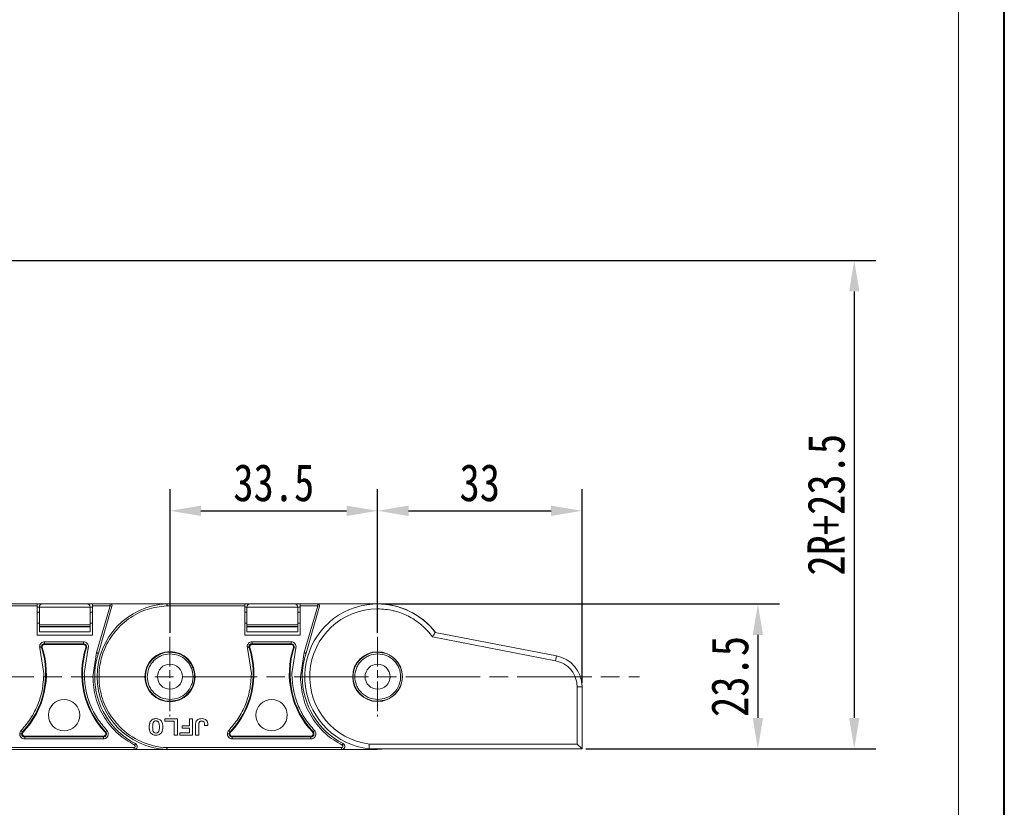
# Model space of a CAD drawing. Header units: millimetres. Extents: x 3045 to 3672, y -465 to -26.
# Tile 25 of 28: x 3508 to 3667, y -280 to -153. Entities that reach past the tile are written whole.
import ezdxf

# ---------------------------------------------------------------- set-up
doc = ezdxf.new("R2010")
doc.units = ezdxf.units.MM
doc.linetypes.add('ACAD_ISO08W100', pattern=[36, 24, -3, 6, -3])
doc.linetypes.add('CENTER', pattern=[0.6, 0.375, -0.075, 0.075, -0.075])
doc.layers.add('中心线', color=1, linetype='CENTER', lineweight=25)
doc.styles.get("Standard").update_dxf_attribs({"font": '仿宋_GB2312.ttf', "width": 0.8})
doc.dimstyles.new('副本 ISO-25.1', dxfattribs={"dimtxt": 6, "dimasz": 5, "dimexe": 3.5, "dimexo": 0.625, "dimgap": 1.5, "dimtad": 1, "dimdsep": 46, "dimtxsty": 'Standard', "dimcen": 2.5, "dimadec": 0, "dimazin": 0, "dimtfac": 1, "dimtmove": 0, "dimatfit": 3, "dimfxl": 0, "dimarcsym": 0})

# ---------------------------------------------------------------- blocks, each defined once
blk = doc.blocks.new('*D255')
at = {"color": 0, "lineweight": -2}
for p, q in [((3372.92, -191.54), (3646.07, -191.54)), ((3642.57, -196.54), (3642.57, -265.37)), ((3599.27, -270.37), (3646.07, -270.37))]:
    blk.add_line(p, q, dxfattribs=at)
at = {"color": 0, "lineweight": 9}
for points in [[(3641.74, -196.54), (3643.4, -196.54), (3642.57, -191.54)], [(3641.74, -265.37), (3643.4, -265.37), (3642.57, -270.37)]]:
    blk.add_solid(points, dxfattribs=at)
at = {"layer": 'Defpoints', "color": 0, "lineweight": 9}
for p in [(3372.3, -191.54), (3598.64, -270.37), (3642.57, -270.37)]:
    blk.add_point(p, dxfattribs=at)
at = {"color": 0, "lineweight": 9, "insert": (3638.07, -230.96), "char_height": 6, "attachment_point": 5, "rotation": 90}
blk.add_mtext('2R+23.5', dxfattribs=at)
blk = doc.blocks.new('*D256')
at = {"color": 0, "lineweight": -2}
for p, q in [((3566.27, -246.96), (3630.52, -246.96)), ((3627.02, -251.96), (3627.02, -265.37)), ((3599.27, -270.37), (3630.52, -270.37))]:
    blk.add_line(p, q, dxfattribs=at)
at = {"color": 0, "lineweight": 9}
for points in [[(3626.19, -251.96), (3627.85, -251.96), (3627.02, -246.96)], [(3626.19, -265.37), (3627.85, -265.37), (3627.02, -270.37)]]:
    blk.add_solid(points, dxfattribs=at)
at = {"layer": 'Defpoints', "color": 0, "lineweight": 9}
for p in [(3565.65, -246.96), (3598.64, -270.37), (3627.02, -270.37)]:
    blk.add_point(p, dxfattribs=at)
at = {"color": 0, "lineweight": 9, "insert": (3622.52, -258.67), "char_height": 6, "attachment_point": 5, "rotation": 90}
blk.add_mtext('23.5', dxfattribs=at)
blk = doc.blocks.new('*D258')
at = {"color": 0, "lineweight": -2}
for p, q in [((3532.15, -251.64), (3532.15, -228.44)), ((3565.65, -251.64), (3565.65, -228.44)), ((3537.15, -231.94), (3560.65, -231.94))]:
    blk.add_line(p, q, dxfattribs=at)
at = {"color": 0, "lineweight": 9}
for points in [[(3537.15, -231.11), (3537.15, -232.78), (3532.15, -231.94)], [(3560.65, -231.11), (3560.65, -232.78), (3565.65, -231.94)]]:
    blk.add_solid(points, dxfattribs=at)
at = {"layer": 'Defpoints', "color": 0, "lineweight": 9}
for p in [(3565.65, -231.94), (3532.15, -252.26), (3565.65, -252.26)]:
    blk.add_point(p, dxfattribs=at)
at = {"color": 0, "lineweight": 9, "insert": (3548.9, -227.44), "char_height": 6, "attachment_point": 5}
blk.add_mtext('33.5', dxfattribs=at)
blk = doc.blocks.new('*D259')
at = {"color": 0, "lineweight": -2}
for p, q in [((3565.65, -251.64), (3565.65, -228.44)), ((3598.64, -259.7), (3598.64, -228.44)), ((3570.65, -231.94), (3593.64, -231.94))]:
    blk.add_line(p, q, dxfattribs=at)
at = {"color": 0, "lineweight": 9}
for points in [[(3570.65, -231.11), (3570.65, -232.78), (3565.65, -231.94)], [(3593.64, -231.11), (3593.64, -232.78), (3598.64, -231.94)]]:
    blk.add_solid(points, dxfattribs=at)
at = {"layer": 'Defpoints', "color": 0, "lineweight": 9}
for p in [(3598.64, -231.94), (3565.65, -252.26), (3598.64, -260.33)]:
    blk.add_point(p, dxfattribs=at)
at = {"color": 0, "lineweight": 9, "insert": (3582.14, -227.44), "char_height": 6, "attachment_point": 5}
blk.add_mtext('33', dxfattribs=at)

msp = doc.modelspace()

# ---------------------------------------------------------------- linework, layer by layer
at = {"color": 7, "lineweight": 40}
msp.add_line((3666.788, -465.297), (3666.788, -25.62), dxfattribs=at)
at = {"color": 7, "lineweight": 13}
msp.add_line((3659.386, -457.895), (3659.386, -33.022), dxfattribs=at)
at = {"color": 7, "linetype": 'Continuous', "lineweight": 15}
for p, q in [((3510.703, -246.956), (3498.199, -246.956)), ((3510.703, -247.259), (3498.201, -247.259)), ((3510.703, -247.259), (3510.703, -246.956)), ((3511.573, -246.974), (3510.703, -246.974)), ((3510.703, -252.008), (3510.703, -247.259)), ((3510.703, -247.474), (3511.073, -247.474)), ((3511.073, -247.474), (3519.273, -247.474)), ((3511.073, -250.363), (3511.073, -247.474)), ((3518.773, -246.974), (3511.573, -246.974)), ((3519.644, -246.974), (3518.773, -246.974)), ((3519.273, -247.474), (3519.273, -250.363)), ((3519.273, -247.474), (3519.644, -247.474)), ((3522.495, -246.956), (3519.644, -246.956)), ((3519.644, -246.956), (3519.644, -247.259)), ((3519.644, -247.259), (3519.644, -252.008)), ((3522.495, -247.259), (3519.644, -247.259)), ((3520.309, -254.829), (3522.495, -247.259)), ((3520.599, -254.918), (3522.786, -247.343)), ((3522.495, -247.259), (3522.495, -246.956)), ((3531.699, -246.956), (3522.495, -246.956)), ((3522.786, -247.343), (3522.495, -247.259)), ((3531.614, -246.96), (3531.699, -246.956)), ((3531.701, -247.259), (3531.627, -247.259)), ((3544.203, -246.956), (3531.699, -246.956)), ((3531.701, -247.259), (3531.701, -246.978)), ((3544.203, -247.259), (3531.701, -247.259)), ((3544.203, -247.259), (3544.203, -246.956)), ((3545.073, -246.974), (3544.203, -246.974)), ((3544.203, -252.008), (3544.203, -247.259)), ((3544.203, -247.474), (3544.573, -247.474)), ((3544.573, -247.474), (3552.773, -247.474)), ((3544.573, -250.363), (3544.573, -247.474)), ((3552.273, -246.974), (3545.073, -246.974)), ((3553.144, -246.974), (3552.273, -246.974)), ((3552.773, -247.474), (3552.773, -250.363)), ((3552.773, -247.474), (3553.144, -247.474)), ((3555.995, -246.956), (3553.144, -246.956)), ((3553.144, -246.956), (3553.144, -247.259)), ((3553.144, -247.259), (3553.144, -252.008)), ((3555.995, -247.259), (3553.144, -247.259)), ((3553.809, -254.829), (3555.995, -247.259)), ((3554.099, -254.918), (3556.286, -247.343)), ((3555.995, -247.259), (3555.995, -246.956)), ((3565.645, -246.956), (3555.995, -246.956)), ((3556.286, -247.343), (3555.995, -247.259)), ((3511.073, -248.27), (3510.703, -248.27)), ((3519.644, -248.27), (3519.273, -248.27)), ((3544.573, -248.27), (3544.203, -248.27)), ((3553.144, -248.27), (3552.773, -248.27)), ((3510.703, -250.088), (3511.073, -250.088)), ((3519.273, -250.363), (3511.073, -250.363)), ((3511.073, -250.363), (3511.073, -250.613)), ((3511.073, -250.613), (3519.273, -250.613)), ((3511.073, -250.675), (3511.073, -250.613)), ((3519.273, -250.675), (3511.073, -250.675)), ((3511.073, -250.675), (3511.073, -251.474)), ((3519.273, -250.088), (3519.644, -250.088)), ((3519.273, -250.363), (3519.273, -250.613)), ((3519.273, -250.613), (3519.273, -250.675)), ((3519.273, -251.474), (3519.273, -250.675)), ((3544.203, -250.088), (3544.573, -250.088)), ((3552.773, -250.363), (3544.573, -250.363)), ((3544.573, -250.363), (3544.573, -250.613)), ((3544.573, -250.613), (3552.773, -250.613)), ((3544.573, -250.675), (3544.573, -250.613)), ((3552.773, -250.675), (3544.573, -250.675)), ((3544.573, -250.675), (3544.573, -251.474)), ((3552.773, -250.088), (3553.144, -250.088)), ((3552.773, -250.363), (3552.773, -250.613)), ((3552.773, -250.613), (3552.773, -250.675)), ((3552.773, -251.474), (3552.773, -250.675)), ((3519.644, -252.008), (3510.703, -252.008)), ((3511.073, -251.474), (3519.273, -251.474)), ((3553.144, -252.008), (3544.203, -252.008)), ((3544.573, -251.474), (3552.773, -251.474)), ((3574.502, -252.28), (3594.383, -256.134)), ((3574.958, -251.554), (3594.535, -255.348)), ((3511.144, -254.117), (3511.106, -253.875)), ((3511.432, -254.024), (3511.144, -254.117)), ((3511.783, -258.203), (3511.144, -254.117)), ((3511.539, -253.99), (3511.432, -254.024)), ((3511.899, -253.082), (3518.197, -253.082)), ((3511.899, -253.082), (3511.899, -253.384)), ((3511.899, -253.384), (3518.197, -253.384)), ((3511.899, -253.384), (3511.899, -253.496)), ((3511.899, -253.496), (3518.197, -253.496)), ((3518.197, -253.082), (3518.197, -253.384)), ((3518.197, -253.496), (3518.197, -253.384)), ((3518.951, -254.117), (3518.312, -258.203)), ((3518.663, -254.024), (3518.557, -253.99)), ((3518.951, -254.117), (3518.663, -254.024)), ((3518.99, -253.875), (3518.951, -254.117)), ((3544.644, -254.117), (3544.606, -253.875)), ((3544.932, -254.024), (3544.644, -254.117)), ((3545.283, -258.203), (3544.644, -254.117)), ((3545.039, -253.99), (3544.932, -254.024)), ((3545.399, -253.082), (3551.697, -253.082)), ((3545.399, -253.082), (3545.399, -253.384)), ((3545.399, -253.384), (3551.697, -253.384)), ((3545.399, -253.384), (3545.399, -253.496)), ((3545.399, -253.496), (3551.697, -253.496)), ((3551.697, -253.082), (3551.697, -253.384)), ((3551.697, -253.496), (3551.697, -253.384)), ((3552.451, -254.117), (3551.812, -258.203)), ((3552.163, -254.024), (3552.057, -253.99)), ((3552.451, -254.117), (3552.163, -254.024)), ((3552.49, -253.875), (3552.451, -254.117)), ((3519.69, -258.706), (3520.309, -254.829)), ((3532.145, -254.739), (3532.114, -254.739)), ((3532.145, -256.685), (3532.145, -255.042)), ((3553.19, -258.706), (3553.809, -254.829)), ((3565.645, -254.739), (3565.614, -254.739)), ((3565.645, -256.685), (3565.645, -255.042)), ((3594.535, -255.348), (3594.383, -256.134)), ((3597.843, -260.328), (3597.843, -269.568)), ((3598.643, -260.328), (3597.843, -260.328)), ((3598.643, -260.328), (3598.643, -270.368)), ((3532.145, -262.369), (3532.145, -260.727)), ((3565.645, -262.369), (3565.645, -260.727)), ((3532.114, -262.673), (3532.145, -262.673)), ((3565.614, -262.673), (3565.645, -262.673)), ((3531.292, -265.505), (3531.292, -265.866)), ((3533.347, -265.505), (3531.292, -265.505)), ((3531.292, -265.866), (3532.815, -265.866)), ((3532.815, -265.866), (3532.815, -268.132)), ((3533.347, -268.132), (3533.347, -265.505)), ((3534.107, -267.014), (3534.107, -266.653)), ((3535.273, -266.653), (3534.107, -266.653)), ((3535.804, -265.505), (3535.273, -265.505)), ((3535.273, -265.505), (3535.273, -266.653)), ((3535.804, -268.132), (3535.804, -265.505)), ((3537.712, -266.567), (3538.243, -266.567)), ((3508.123, -267.397), (3508.343, -267.605)), ((3508.343, -267.605), (3508.425, -267.682)), ((3508.699, -268.32), (3508.699, -268.432)), ((3521.396, -268.32), (3508.699, -268.32)), ((3508.699, -268.735), (3508.699, -268.432)), ((3521.396, -268.432), (3508.699, -268.432)), ((3521.396, -268.432), (3521.396, -268.32)), ((3521.396, -268.735), (3521.396, -268.432)), ((3521.671, -267.682), (3521.752, -267.605)), ((3521.972, -267.397), (3521.752, -267.605)), ((3532.815, -268.132), (3533.347, -268.132)), ((3533.731, -268.132), (3533.731, -267.771)), ((3533.731, -267.771), (3535.273, -267.771)), ((3533.731, -268.132), (3535.804, -268.132)), ((3535.273, -267.014), (3534.107, -267.014)), ((3535.273, -267.771), (3535.273, -267.014)), ((3536.282, -268.132), (3536.814, -268.132)), ((3541.623, -267.397), (3541.843, -267.605)), ((3541.843, -267.605), (3541.925, -267.682)), ((3542.199, -268.32), (3542.199, -268.432)), ((3554.896, -268.32), (3542.199, -268.32)), ((3542.199, -268.735), (3542.199, -268.432)), ((3554.896, -268.432), (3542.199, -268.432)), ((3554.896, -268.432), (3554.896, -268.32)), ((3554.896, -268.735), (3554.896, -268.432)), ((3555.171, -267.682), (3555.252, -267.605)), ((3555.472, -267.397), (3555.252, -267.605)), ((3521.396, -268.735), (3508.699, -268.735)), ((3526.578, -269.507), (3526.439, -269.777)), ((3554.896, -268.735), (3542.199, -268.735)), ((3560.078, -269.507), (3559.939, -269.777)), ((3597.843, -269.568), (3564.321, -269.568)), ((3597.843, -269.568), (3598.643, -270.368)), ((3526.348, -270.153), (3498.201, -270.153)), ((3498.207, -270.456), (3526.348, -270.456)), ((3526.348, -270.456), (3526.348, -270.153)), ((3526.348, -270.456), (3531.707, -270.456)), ((3531.69, -270.455), (3531.614, -270.452)), ((3531.701, -270.153), (3531.627, -270.152)), ((3531.701, -270.153), (3531.701, -270.434)), ((3559.848, -270.153), (3531.701, -270.153)), ((3531.701, -270.434), (3531.707, -270.456)), ((3531.707, -270.456), (3559.848, -270.456)), ((3559.848, -270.456), (3559.848, -270.153)), ((3559.848, -270.456), (3565.645, -270.456)), ((3598.643, -270.368), (3564.274, -270.368)), ((3567.077, -270.368), (3565.645, -270.456))]:
    msp.add_line(p, q, dxfattribs=at)
for centre, radius in [((3532.145, -258.706), 4.05), ((3565.645, -258.706), 4.018), ((3515.048, -264.911), 2.526), ((3548.548, -264.911), 2.526)]:
    msp.add_circle(centre, radius, dxfattribs=at)
for centre, radius, start, end in [((3511.573, -247.474), 0.5, 90, 180), ((3518.773, -247.474), 0.5, 0, 90), ((3532.145, -258.706), 11.758, 92.59128, 267.40872), ((3522.495, -247.259), 0.303, 343.89727, 90), ((3545.073, -247.474), 0.5, 90, 180), ((3552.273, -247.474), 0.5, 0, 90), ((3565.645, -258.706), 11.743, 37.52211, 263.29308), ((3565.645, -258.706), 10.943, 90, 263.05194), ((3555.995, -247.259), 0.303, 343.89727, 90), ((3565.645, -258.706), 11.75, 37.4825, 90), ((3498.404, -258.203), 13.682, 316.59098, 17.78298), ((3498.404, -258.203), 13.794, 316.59098, 17.78298), ((3511.899, -253.875), 0.49, 90, 179.99999), ((3511.899, -253.875), 0.49, 179.99999, 197.78298), ((3511.899, -253.875), 0.378, 90, 197.78298), ((3531.692, -258.203), 13.794, 162.21702, 223.40902), ((3531.692, -258.203), 13.682, 162.21702, 223.40902), ((3518.197, -253.875), 0.49, 342.21702, 90), ((3518.197, -253.875), 0.378, 342.21702, 90), ((3531.904, -258.203), 13.682, 316.59098, 17.78298), ((3531.904, -258.203), 13.794, 316.59098, 17.78298), ((3545.399, -253.875), 0.49, 90, 179.99999), ((3545.399, -253.875), 0.49, 179.99999, 197.78298), ((3545.399, -253.875), 0.378, 90, 197.78298), ((3565.192, -258.203), 13.794, 162.21702, 223.40902), ((3565.192, -258.203), 13.682, 162.21702, 223.40902), ((3551.697, -253.875), 0.49, 342.21702, 90), ((3551.697, -253.875), 0.378, 342.21702, 90), ((3532.145, -258.706), 12.152, 161.83764, 180), ((3532.145, -258.706), 3.967, 90.45642, 269.54358), ((3565.645, -258.706), 12.152, 161.83764, 180), ((3565.645, -258.706), 3.967, 90.45642, 269.54358), ((3593.57, -260.328), 5.073, 0, 79.03088), ((3532.145, -258.706), 2.021, 90, 270), ((3532.145, -258.706), 2.021, 270, 90), ((3565.645, -258.706), 2.021, 90, 270), ((3565.645, -258.706), 2.021, 270, 90), ((3532.145, -258.706), 12.152, 180, 242.73396), ((3565.645, -258.706), 12.152, 180, 242.73396), ((3532.145, -258.706), 11.458, 224.65735, 267.40885), ((3508.699, -267.942), 0.49, 136.59098, 179.99995), ((3508.699, -267.942), 0.49, 179.99995, 270), ((3508.699, -267.942), 0.378, 136.59098, 270), ((3521.396, -267.942), 0.49, 270, 43.40902), ((3521.396, -267.942), 0.378, 270, 43.40902), ((3542.199, -267.942), 0.49, 136.59098, 179.99995), ((3542.199, -267.942), 0.49, 179.99995, 270), ((3542.199, -267.942), 0.378, 136.59098, 270), ((3554.896, -267.942), 0.49, 270, 43.40902), ((3554.896, -267.942), 0.378, 270, 43.40902), ((3526.348, -269.954), 0.502, 270, 62.73396), ((3526.348, -269.954), 0.199, 270, 62.73396), ((3559.848, -269.954), 0.502, 270, 62.73396), ((3559.848, -269.954), 0.199, 270, 62.73396), ((3531.663, -270.429), 0.039, 318.95346, 351.9603)]:
    msp.add_arc(centre, radius, start, end, dxfattribs=at)
for points, knots in [([(3531.627, -247.259), (3530.555, -247.397), (3528.365, -247.677), (3525.377, -249.266), (3522.96, -251.589), (3521.333, -254.474), (3520.569, -257.697), (3520.768, -261.043), (3521.883, -264.239), (3523.301, -265.931), (3523.995, -266.759)], [0, 0, 0, 0, 0.1223695, 0.25, 0.3776305, 0.5, 0.6223695, 0.75, 0.8776305, 1, 1, 1, 1]), ([(3531.701, -246.978), (3531.698, -246.988), (3531.694, -247.006), (3531.681, -247.055), (3531.665, -247.113), (3531.646, -247.187), (3531.633, -247.236), (3531.627, -247.259)], [0, 0, 0, 0, 0.2009574, 0.3493582, 0.5907169, 0.8011555, 1, 1, 1, 1]), ([(3531.699, -246.956), (3531.698, -246.957), (3531.695, -246.958), (3531.699, -246.971), (3531.701, -246.978)], [0, 0, 0, 0, 0.4175448, 1, 1, 1, 1]), ([(3565.645, -247.763), (3566.494, -247.813), (3567.345, -247.863), (3568.186, -248.062), (3568.245, -248.076), (3569.087, -248.285), (3569.902, -248.592), (3570.679, -248.99), (3571.451, -249.392), (3572.178, -249.89), (3572.836, -250.457), (3573.154, -250.737), (3573.76, -251.324), (3574.242, -251.945), (3574.502, -252.28)], [0, 0, 0, 0, 0.2463236, 0.2469718, 0.2515769, 0.2639245, 0.4997749, 0.5018585, 0.5181614, 0.753231, 0.7552683, 0.7711337, 0.8766154, 1, 1, 1, 1]), ([(3574.958, -251.554), (3574.954, -251.561), (3574.945, -251.576), (3574.875, -251.689), (3574.77, -251.857), (3574.642, -252.062), (3574.548, -252.209), (3574.504, -252.278), (3574.502, -252.28)], [0, 0, 0, 0, 0.1970567, 0.3939229, 0.5960781, 0.810749, 0.9947233, 1, 1, 1, 1]), ([(3511.106, -253.875), (3511.118, -253.771), (3511.141, -253.562), (3511.325, -253.3), (3511.587, -253.117), (3511.795, -253.094), (3511.899, -253.082)], [0, 0, 0, 0, 0.2501772, 0.5005206, 0.7506282, 1, 1, 1, 1]), ([(3511.106, -253.875), (3511.147, -253.875), (3511.234, -253.875), (3511.333, -253.875), (3511.394, -253.875), (3511.404, -253.875), (3511.409, -253.875)], [0, 0, 0, 0, 0.2708965, 0.5622441, 0.789076, 1, 1, 1, 1]), ([(3518.197, -253.082), (3518.3, -253.094), (3518.502, -253.117), (3518.726, -253.269), (3518.866, -253.437), (3518.965, -253.629), (3518.98, -253.782), (3518.99, -253.875)], [0, 0, 0, 0, 0.2494712, 0.4859232, 0.6313242, 0.7763613, 1, 1, 1, 1]), ([(3544.606, -253.875), (3544.618, -253.771), (3544.641, -253.562), (3544.825, -253.3), (3545.087, -253.117), (3545.295, -253.094), (3545.399, -253.082)], [0, 0, 0, 0, 0.2501772, 0.5005206, 0.7506282, 1, 1, 1, 1]), ([(3544.606, -253.875), (3544.647, -253.875), (3544.734, -253.875), (3544.833, -253.875), (3544.894, -253.875), (3544.904, -253.875), (3544.909, -253.875)], [0, 0, 0, 0, 0.2708965, 0.5622441, 0.789076, 1, 1, 1, 1]), ([(3551.697, -253.082), (3551.8, -253.094), (3552.002, -253.117), (3552.226, -253.269), (3552.366, -253.437), (3552.465, -253.629), (3552.48, -253.782), (3552.49, -253.875)], [0, 0, 0, 0, 0.2494712, 0.4859232, 0.6313242, 0.7763613, 1, 1, 1, 1]), ([(3520.599, -254.918), (3520.596, -254.917), (3520.59, -254.915), (3520.548, -254.902), (3520.495, -254.886), (3520.442, -254.87), (3520.379, -254.85), (3520.333, -254.836), (3520.309, -254.829)], [0, 0, 0, 0, 0.1972311, 0.4291582, 0.558746, 0.6970864, 0.8441733, 1, 1, 1, 1]), ([(3532.145, -262.369), (3531.683, -262.32), (3530.972, -262.244), (3530.118, -261.785), (3529.532, -261.312), (3529.057, -260.724), (3528.617, -259.872), (3528.394, -258.706), (3528.617, -257.539), (3529.057, -256.688), (3529.532, -256.1), (3530.118, -255.626), (3530.972, -255.167), (3531.683, -255.092), (3532.145, -255.042)], [0, 0, 0, 0, 0.12009379, 0.18465269, 0.25050933, 0.3162915, 0.38063616, 0.5, 0.61936384, 0.6837085, 0.74949067, 0.81534731, 0.87990621, 1, 1, 1, 1]), ([(3532.145, -255.042), (3532.144, -255.01), (3532.143, -254.956), (3532.139, -254.883), (3532.135, -254.831), (3532.131, -254.788), (3532.125, -254.757), (3532.119, -254.741), (3532.115, -254.74), (3532.114, -254.739)], [0, 0, 0, 0, 0.2040494, 0.3406263, 0.4994735, 0.615725, 0.7598398, 0.920238, 1, 1, 1, 1]), ([(3532.145, -254.739), (3532.66, -254.797), (3533.69, -254.914), (3534.803, -255.683), (3535.473, -256.497), (3535.96, -257.423), (3536.212, -258.707), (3535.959, -259.991), (3535.472, -260.917), (3534.801, -261.731), (3533.689, -262.498), (3532.659, -262.615), (3532.145, -262.673)], [0, 0, 0, 0, 0.12489545, 0.24976794, 0.31526446, 0.37887189, 0.5000873, 0.62129121, 0.68490146, 0.75040662, 0.87527945, 1, 1, 1, 1]), ([(3532.145, -255.042), (3532.627, -255.09), (3533.592, -255.185), (3534.651, -255.903), (3535.28, -256.67), (3535.729, -257.531), (3535.914, -258.489), (3535.817, -259.442), (3535.531, -260.366), (3534.836, -261.385), (3533.599, -262.225), (3532.626, -262.322), (3532.145, -262.369)], [0, 0, 0, 0, 0.1251884, 0.2508559, 0.3196134, 0.3808382, 0.5000198, 0.5631423, 0.6256744, 0.7473514, 0.8750248, 1, 1, 1, 1]), ([(3554.099, -254.918), (3554.096, -254.917), (3554.09, -254.915), (3554.048, -254.902), (3553.995, -254.886), (3553.942, -254.87), (3553.879, -254.85), (3553.833, -254.836), (3553.809, -254.829)], [0, 0, 0, 0, 0.1972311, 0.4291582, 0.558746, 0.6970864, 0.8441733, 1, 1, 1, 1]), ([(3565.645, -262.369), (3565.183, -262.32), (3564.472, -262.244), (3563.618, -261.785), (3563.032, -261.312), (3562.557, -260.724), (3562.117, -259.872), (3561.894, -258.706), (3562.117, -257.539), (3562.557, -256.688), (3563.032, -256.1), (3563.618, -255.626), (3564.472, -255.167), (3565.183, -255.092), (3565.645, -255.042)], [0, 0, 0, 0, 0.1200938, 0.1846527, 0.2505093, 0.3162915, 0.3806362, 0.5, 0.6193638, 0.6837085, 0.7494907, 0.8153473, 0.8799062, 1, 1, 1, 1]), ([(3565.645, -255.042), (3565.644, -255.01), (3565.643, -254.956), (3565.639, -254.883), (3565.635, -254.831), (3565.631, -254.788), (3565.625, -254.757), (3565.619, -254.741), (3565.615, -254.74), (3565.614, -254.739)], [0, 0, 0, 0, 0.2040494, 0.3406263, 0.4994735, 0.615725, 0.7598398, 0.920238, 1, 1, 1, 1]), ([(3565.645, -254.739), (3566.16, -254.797), (3567.19, -254.914), (3568.303, -255.683), (3568.973, -256.497), (3569.46, -257.423), (3569.712, -258.707), (3569.459, -259.991), (3568.972, -260.917), (3568.301, -261.731), (3567.189, -262.498), (3566.159, -262.615), (3565.645, -262.673)], [0, 0, 0, 0, 0.12489545, 0.24976794, 0.31526446, 0.37887189, 0.5000873, 0.62129121, 0.68490146, 0.75040662, 0.87527945, 1, 1, 1, 1]), ([(3565.645, -255.042), (3566.127, -255.09), (3567.092, -255.185), (3568.151, -255.903), (3568.78, -256.67), (3569.229, -257.531), (3569.414, -258.489), (3569.317, -259.442), (3569.031, -260.366), (3568.336, -261.385), (3567.099, -262.225), (3566.126, -262.322), (3565.645, -262.369)], [0, 0, 0, 0, 0.1251884, 0.2508559, 0.3196134, 0.3808382, 0.5000198, 0.5631423, 0.6256744, 0.7473514, 0.8750248, 1, 1, 1, 1]), ([(3594.383, -256.134), (3594.841, -256.269), (3595.787, -256.549), (3596.548, -257.222), (3596.874, -257.619), (3596.896, -257.646), (3597.21, -258.039), (3597.568, -258.696), (3597.747, -259.395), (3597.805, -259.746), (3597.835, -259.983), (3597.84, -260.209), (3597.843, -260.328)], [0, 0, 0, 0, 0.2421182, 0.49938137, 0.5000438, 0.50474526, 0.51734687, 0.75690963, 0.87837707, 0.88453728, 0.93897109, 1, 1, 1, 1]), ([(3508.123, -267.397), (3508.659, -266.767), (3509.748, -265.487), (3510.856, -263.273), (3511.629, -260.824), (3511.729, -259.122), (3511.783, -258.203)], [0, 0, 0, 0, 0.2442539, 0.4966208, 0.7281566, 1, 1, 1, 1]), ([(3518.312, -258.203), (3518.359, -259.058), (3518.454, -260.769), (3519.212, -263.221), (3520.352, -265.491), (3521.435, -266.765), (3521.972, -267.397)], [0, 0, 0, 0, 0.2528522, 0.5061559, 0.7548526, 1, 1, 1, 1]), ([(3526.439, -269.777), (3525.515, -269.209), (3523.616, -268.041), (3521.455, -265.37), (3519.97, -262.185), (3519.783, -259.86), (3519.69, -258.706)], [0, 0, 0, 0, 0.2378547, 0.4889112, 0.7463429, 1, 1, 1, 1]), ([(3519.69, -258.706), (3519.733, -258.706), (3519.823, -258.706), (3519.924, -258.706), (3519.984, -258.706), (3519.99, -258.706), (3519.994, -258.706)], [0, 0, 0, 0, 0.2702587, 0.562427, 0.7897353, 1, 1, 1, 1]), ([(3541.623, -267.397), (3542.159, -266.767), (3543.248, -265.487), (3544.356, -263.273), (3545.129, -260.824), (3545.229, -259.122), (3545.283, -258.203)], [0, 0, 0, 0, 0.2442539, 0.4966208, 0.7281566, 1, 1, 1, 1]), ([(3551.812, -258.203), (3551.859, -259.058), (3551.954, -260.769), (3552.712, -263.221), (3553.852, -265.491), (3554.935, -266.765), (3555.472, -267.397)], [0, 0, 0, 0, 0.2528522, 0.5061559, 0.7548526, 1, 1, 1, 1]), ([(3559.939, -269.777), (3559.015, -269.209), (3557.116, -268.041), (3554.955, -265.37), (3553.47, -262.185), (3553.283, -259.86), (3553.19, -258.706)], [0, 0, 0, 0, 0.2378547, 0.4889112, 0.7463429, 1, 1, 1, 1]), ([(3553.19, -258.706), (3553.233, -258.706), (3553.323, -258.706), (3553.424, -258.706), (3553.484, -258.706), (3553.49, -258.706), (3553.494, -258.706)], [0, 0, 0, 0, 0.2702587, 0.562427, 0.7897353, 1, 1, 1, 1]), ([(3532.114, -262.673), (3532.115, -262.672), (3532.119, -262.669), (3532.126, -262.645), (3532.133, -262.606), (3532.139, -262.549), (3532.144, -262.472), (3532.145, -262.404), (3532.145, -262.369)], [0, 0, 0, 0, 0.1177988, 0.2924062, 0.4522723, 0.5724292, 0.7830569, 1, 1, 1, 1]), ([(3565.614, -262.673), (3565.615, -262.672), (3565.619, -262.669), (3565.626, -262.645), (3565.633, -262.606), (3565.639, -262.549), (3565.644, -262.472), (3565.645, -262.404), (3565.645, -262.369)], [0, 0, 0, 0, 0.1177988, 0.2924062, 0.4522723, 0.5724292, 0.7830569, 1, 1, 1, 1]), ([(3529.081, -267.85), (3529.028, -267.776), (3528.886, -267.581), (3528.773, -267.015), (3528.779, -266.418), (3528.975, -265.901), (3529.197, -265.661), (3529.508, -265.504), (3529.885, -265.458), (3530.271, -265.507), (3530.542, -265.649), (3530.654, -265.759), (3530.689, -265.794)], [0, 0, 0, 0, 0.0689249, 0.1818345, 0.4295885, 0.5127168, 0.5966995, 0.6710379, 0.7733921, 0.8809534, 0.9621751, 1, 1, 1, 1]), ([(3530.689, -265.794), (3530.612, -265.725), (3530.458, -265.586), (3530.104, -265.472), (3529.723, -265.462), (3529.345, -265.566), (3529.075, -265.769), (3528.921, -266.027), (3528.844, -266.28), (3528.8, -266.568), (3528.79, -266.909), (3528.822, -267.289), (3528.91, -267.621), (3529.033, -267.786), (3529.081, -267.85)], [0, 0, 0, 0, 0.0777255, 0.155352, 0.2765945, 0.3622698, 0.4485218, 0.5255911, 0.5864532, 0.6488305, 0.7458294, 0.8445582, 0.9391331, 1, 1, 1, 1]), ([(3529.081, -267.85), (3529.158, -267.919), (3529.31, -268.056), (3529.668, -268.167), (3530.054, -268.174), (3530.441, -268.064), (3530.717, -267.854), (3530.87, -267.587), (3530.943, -267.327), (3530.982, -267.039), (3530.988, -266.705), (3530.951, -266.334), (3530.858, -266.014), (3530.736, -265.854), (3530.689, -265.794)], [0, 0, 0, 0, 0.0771182, 0.1540637, 0.2775921, 0.3659153, 0.4548035, 0.5331425, 0.5953066, 0.659002, 0.7527697, 0.8481925, 0.9423373, 1, 1, 1, 1]), ([(3529.505, -266.024), (3529.482, -266.06), (3529.394, -266.196), (3529.342, -266.605), (3529.341, -267.071), (3529.403, -267.489), (3529.543, -267.672), (3529.679, -267.768), (3529.84, -267.809), (3530.007, -267.794), (3530.155, -267.729), (3530.231, -267.655), (3530.266, -267.621)], [0, 0, 0, 0, 0.049968, 0.1930181, 0.4754036, 0.6170147, 0.6806207, 0.7437375, 0.8129796, 0.8743226, 0.9410593, 1, 1, 1, 1]), ([(3530.266, -267.621), (3530.289, -267.588), (3530.373, -267.47), (3530.439, -267.078), (3530.441, -266.618), (3530.38, -266.192), (3530.249, -265.991), (3530.115, -265.888), (3529.959, -265.833), (3529.798, -265.834), (3529.633, -265.893), (3529.55, -265.978), (3529.505, -266.024)], [0, 0, 0, 0, 0.0471359, 0.1705963, 0.4573331, 0.6006219, 0.668644, 0.7362067, 0.7984561, 0.860666, 0.9243023, 1, 1, 1, 1]), ([(3538.243, -266.567), (3538.246, -266.466), (3538.25, -266.263), (3538.2, -265.986), (3538.071, -265.766), (3537.865, -265.603), (3537.541, -265.476), (3537.144, -265.462), (3536.783, -265.541), (3536.536, -265.689), (3536.373, -265.889), (3536.298, -266.122), (3536.279, -266.363), (3536.284, -266.662), (3536.281, -267.252), (3536.282, -267.767), (3536.282, -268.132)], [0, 0, 0, 0, 0.0609658, 0.1225554, 0.1669432, 0.2113739, 0.2788702, 0.3732011, 0.4466314, 0.4991848, 0.5440103, 0.5992543, 0.6439555, 0.6892613, 0.7798958, 1, 1, 1, 1]), ([(3536.814, -268.132), (3536.814, -268.031), (3536.813, -267.526), (3536.825, -266.909), (3536.806, -266.341), (3536.835, -266.14), (3536.881, -266.024), (3536.964, -265.94), (3537.098, -265.878), (3537.264, -265.86), (3537.446, -265.876), (3537.539, -265.936), (3537.585, -265.966)], [0, 0, 0, 0, 0.1051595, 0.5257977, 0.6429535, 0.6943799, 0.7367469, 0.7706735, 0.8147589, 0.8869484, 0.9433216, 1, 1, 1, 1]), ([(3537.585, -265.966), (3537.604, -265.984), (3537.65, -266.028), (3537.702, -266.149), (3537.716, -266.335), (3537.713, -266.483), (3537.712, -266.567)], [0, 0, 0, 0, 0.120772, 0.2994165, 0.6037382, 1, 1, 1, 1]), ([(3507.906, -267.942), (3507.916, -267.84), (3507.936, -267.638), (3508.061, -267.477), (3508.123, -267.397)], [0, 0, 0, 0, 0.5025241, 1, 1, 1, 1]), ([(3508.699, -268.735), (3508.596, -268.723), (3508.388, -268.7), (3508.122, -268.516), (3507.978, -268.295), (3507.914, -268.097), (3507.909, -267.993), (3507.906, -267.942)], [0, 0, 0, 0, 0.2490071, 0.5005195, 0.7501587, 0.8759204, 1, 1, 1, 1]), ([(3507.906, -267.942), (3507.948, -267.942), (3508.034, -267.942), (3508.134, -267.942), (3508.195, -267.942), (3508.204, -267.942), (3508.209, -267.942)], [0, 0, 0, 0, 0.2708724, 0.5622222, 0.789066, 1, 1, 1, 1]), ([(3522.189, -267.942), (3522.178, -268.042), (3522.162, -268.196), (3522.063, -268.38), (3521.961, -268.506), (3521.834, -268.609), (3521.65, -268.708), (3521.496, -268.724), (3521.396, -268.735)], [0, 0, 0, 0, 0.239443, 0.3695055, 0.4999998, 0.6300625, 0.760557, 1, 1, 1, 1]), ([(3541.406, -267.942), (3541.416, -267.84), (3541.436, -267.638), (3541.561, -267.477), (3541.623, -267.397)], [0, 0, 0, 0, 0.5025241, 1, 1, 1, 1]), ([(3542.199, -268.735), (3542.096, -268.723), (3541.888, -268.7), (3541.622, -268.516), (3541.478, -268.295), (3541.414, -268.097), (3541.409, -267.993), (3541.406, -267.942)], [0, 0, 0, 0, 0.2490071, 0.5005195, 0.7501587, 0.8759204, 1, 1, 1, 1]), ([(3541.406, -267.942), (3541.448, -267.942), (3541.534, -267.942), (3541.634, -267.942), (3541.695, -267.942), (3541.704, -267.942), (3541.709, -267.942)], [0, 0, 0, 0, 0.2708724, 0.5622222, 0.789066, 1, 1, 1, 1]), ([(3555.689, -267.942), (3555.678, -268.042), (3555.662, -268.196), (3555.563, -268.38), (3555.461, -268.506), (3555.334, -268.609), (3555.15, -268.708), (3554.996, -268.724), (3554.896, -268.735)], [0, 0, 0, 0, 0.239443, 0.3695055, 0.4999998, 0.6300625, 0.760557, 1, 1, 1, 1]), ([(3564.274, -270.368), (3564.274, -270.359), (3564.275, -270.342), (3564.283, -270.204), (3564.295, -270.002), (3564.308, -269.782), (3564.317, -269.633), (3564.321, -269.574), (3564.321, -269.568)], [0, 0, 0, 0, 0.2142091, 0.4284125, 0.6427781, 0.8574947, 0.9870126, 1, 1, 1, 1]), ([(3531.627, -270.152), (3531.625, -270.19), (3531.623, -270.248), (3531.62, -270.318), (3531.617, -270.366), (3531.616, -270.405), (3531.614, -270.442), (3531.614, -270.448), (3531.614, -270.452)], [0, 0, 0, 0, 0.2394117, 0.36830403, 0.49994081, 0.63158625, 0.76050349, 1, 1, 1, 1]), ([(3531.627, -270.152), (3531.634, -270.182), (3531.649, -270.241), (3531.671, -270.323), (3531.691, -270.392), (3531.698, -270.42), (3531.701, -270.434)], [0, 0, 0, 0, 0.2446945, 0.4999669, 0.74569, 1, 1, 1, 1])]:
    msp.add_open_spline(points, degree=3, knots=knots, dxfattribs=at)
for points in [[(3531.627, -247.259), (3531.625, -247.22), (3531.622, -247.142), (3531.617, -247.043), (3531.614, -246.973), (3531.614, -246.964), (3531.614, -246.96)], [(3521.972, -267.397), (3522.034, -267.478), (3522.159, -267.638), (3522.179, -267.841), (3522.189, -267.942)], [(3555.472, -267.397), (3555.534, -267.478), (3555.659, -267.638), (3555.679, -267.841), (3555.689, -267.942)]]:
    msp.add_open_spline(points, degree=3, dxfattribs=at)
at = {"layer": '中心线', "linetype": 'ACAD_ISO08W100', "lineweight": 13, "ltscale": 0.2}
for p, q in [((3532.145, -252.265), (3532.145, -265.147)), ((3565.645, -252.265), (3565.645, -265.147))]:
    msp.add_line(p, q, dxfattribs=at)
at = {"layer": '中心线', "linetype": 'ACAD_ISO08W100', "lineweight": 13, "ltscale": 0.5}
msp.add_line((3246.199, -258.706), (3607.905, -258.706), dxfattribs=at)

# ---------------------------------------------------------------- dimensions: what is measured, and where the dimension line sits
at = {"color": 5, "lineweight": 9}
for base, p1, text, picture, middle in [((3642.571, -270.368), (3372.296, -191.545), '2R+23.5', '*D255', (3638.071, -230.956)), ((3627.021, -270.368), (3565.645, -246.963), '23.5', '*D256', (3622.521, -258.666))]:
    dim = msp.add_linear_dim(base=base, p1=p1, p2=(3598.643, -270.368), angle=90, text=text, dimstyle='副本 ISO-25.1', dxfattribs=at)
    dim.commit()
    dim.dimension.update_dxf_attribs({"geometry": picture, "text_midpoint": middle})
for base, p1, p2, picture, middle in [((3565.645, -231.943), (3532.145, -252.265), (3565.645, -252.265), '*D258', (3548.895, -227.443)), ((3598.643, -231.943), (3565.645, -252.265), (3598.643, -260.328), '*D259', (3582.144, -227.443))]:
    dim = msp.add_linear_dim(base=base, p1=p1, p2=p2, dimstyle='副本 ISO-25.1', dxfattribs=at)
    dim.commit()
    dim.dimension.update_dxf_attribs({"geometry": picture, "text_midpoint": middle})

doc.saveas('drawing.dxf')
